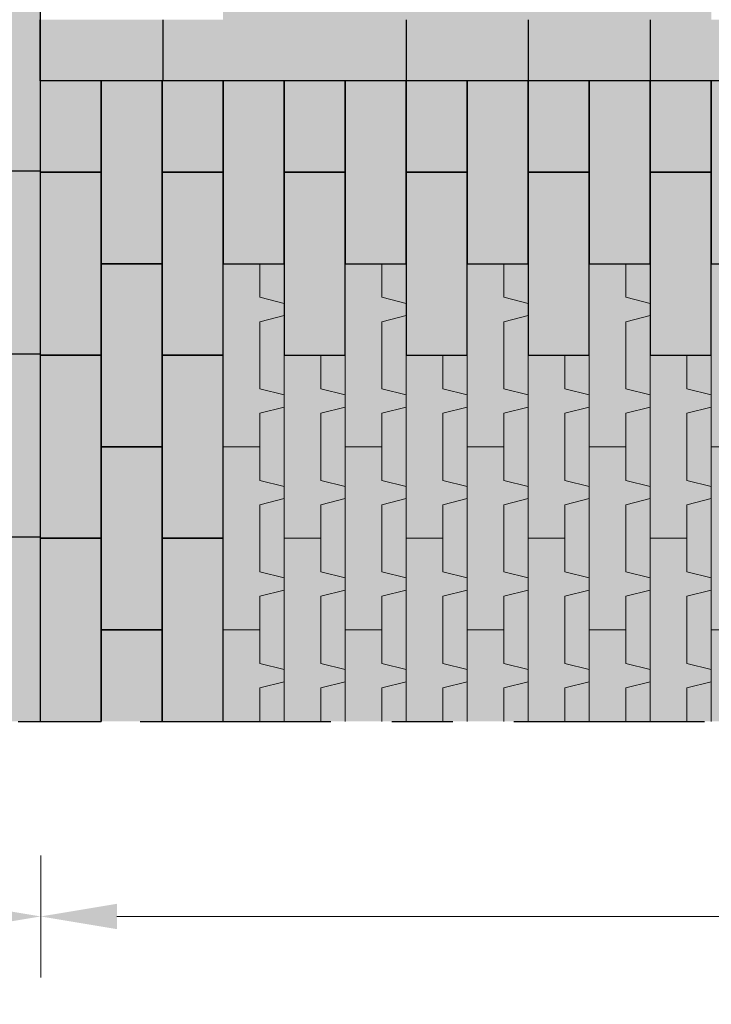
# Model space of a CAD drawing. Header units: metres. Extents: x 104013 to 108981, y 427946 to 428479.
# Tile 77 of 256: x 108733 to 108734.13, y 428260.94 to 428262.56. Entities that reach past the tile are written whole.
import ezdxf

# ---------------------------------------------------------------- set-up
doc = ezdxf.new("R2010")
doc.units = ezdxf.units.M
doc.linetypes.add('CENTER', pattern=[2, 1.25, -0.25, 0.25, -0.25])
doc.linetypes.add('XX-AFBREEK', pattern=[7, 4, -1, 1, -1])
doc.layers.get('DefPoints').update_dxf_attribs({"color": 211, "lineweight": 18})
doc.layers.add('N-WE-GR-GRAS_GAZON-V', color=7, linetype='Continuous', lineweight=18, true_color=0xdbffb8)
for name, color, linetype, lineweight in [('N-WE-VH-KANTVERHARDING-M', 7, 'Continuous', 18), ('N-WE-VH-VERHARDING-GD', 7, 'Continuous', 25), ('N-WE-VH-VERHARDING_GRASBETONSTEEN-AD-50', 72, 'Continuous', 18), ('X-XX-AL-AFBREEKLIJN-GD', 7, 'XX-AFBREEK', 25)]:
    doc.layers.add(name, color=color, linetype=linetype, lineweight=lineweight)
doc.layers.add('N-WE-VH-VERHARDING-AP_VOETPAD', color=7, linetype='Continuous', true_color=0xdbdbdb)
doc.styles.add('NLCS-ISO-M50-T25', font='NLCS-ISO.ttf', dxfattribs={"height": 0.125})
doc.dimstyles.new('NLCS-M50-T25-PIJL_l2_h1', dxfattribs={"dimscale": 0.05, "dimtxt": 2.5, "dimasz": 2.5, "dimexe": 2, "dimexo": 2, "dimgap": 0.7, "dimtad": 1, "dimzin": 0, "dimdsep": 46, "dimtxsty": 'NLCS-ISO-M50-T25', "dimcen": 2.5, "dimdle": 2, "dimclrd": 256, "dimclre": 256, "dimclrt": 256, "dimadec": 1, "dimazin": 0, "dimtfac": 1, "dimtofl": 0, "dimtmove": 1, "dimatfit": 0, "dimfxl": 2, "dimfxlon": 1, "dimtfillclr": 256, "dimtolj": 1, "dimtzin": 0, "dimlwd": 18, "dimlwe": 18, "dimarcsym": 0})

# ---------------------------------------------------------------- blocks, each defined once
blk = doc.blocks.new('*D925')
at = {"layer": 'DefPoints', "color": 0, "transparency": 16777216}
for p in [(108732.7307, 428261.6011), (108737.4301, 428261.6049), (108732.7307, 428260.499)]:
    blk.add_point(p, dxfattribs=at)
at = {"layer": 'N-WE-VH-KANTVERHARDING-M', "lineweight": 18, "transparency": 16777216}
for p, q in [((108732.7307, 428260.599), (108732.7307, 428260.399)), ((108737.4301, 428260.599), (108737.4301, 428260.399)), ((108737.3051, 428260.499), (108732.8557, 428260.499))]:
    blk.add_line(p, q, dxfattribs=at)
at = {"layer": 'N-WE-VH-KANTVERHARDING-M', "transparency": 16777216}
for points in [[(108732.8557, 428260.5198), (108732.8557, 428260.4781), (108732.7307, 428260.499)], [(108737.3051, 428260.5198), (108737.3051, 428260.4781), (108737.4301, 428260.499)]]:
    blk.add_solid(points, dxfattribs=at)
at = {"layer": 'N-WE-VH-KANTVERHARDING-M', "transparency": 16777216, "insert": (108735.0804, 428260.5965), "char_height": 0.125, "attachment_point": 5, "style": 'NLCS-ISO-M50-T25'}
blk.add_mtext('\\A1;4.70', dxfattribs=at)
blk = doc.blocks.new('*D926')
at = {"layer": 'DefPoints', "color": 0, "transparency": 16777216}
for p in [(108738.1794, 428261.6791), (108732.7307, 428261.1192), (108738.1794, 428259.9171)]:
    blk.add_point(p, dxfattribs=at)
at = {"layer": 'N-WE-VH-KANTVERHARDING-M', "lineweight": 18, "transparency": 16777216}
for p, q in [((108732.7307, 428260.0171), (108732.7307, 428259.8171)), ((108738.1794, 428260.0171), (108738.1794, 428259.8171)), ((108732.8557, 428259.9171), (108738.0544, 428259.9171))]:
    blk.add_line(p, q, dxfattribs=at)
at = {"layer": 'N-WE-VH-KANTVERHARDING-M', "transparency": 16777216}
for points in [[(108732.8557, 428259.938), (108732.8557, 428259.8963), (108732.7307, 428259.9171)], [(108738.0544, 428259.938), (108738.0544, 428259.8963), (108738.1794, 428259.9171)]]:
    blk.add_solid(points, dxfattribs=at)
at = {"layer": 'N-WE-VH-KANTVERHARDING-M', "transparency": 16777216, "insert": (108735.455, 428260.0146), "char_height": 0.125, "attachment_point": 5, "style": 'NLCS-ISO-M50-T25'}
blk.add_mtext('\\A1;5.45', dxfattribs=at)
blk = doc.blocks.new('*D927')
at = {"layer": 'DefPoints', "color": 0, "transparency": 16777216}
for p in [(108732.5307, 428261.6211), (108733.0307, 428261.6211), (108733.0307, 428261.0864)]:
    blk.add_point(p, dxfattribs=at)
at = {"layer": 'N-WE-VH-KANTVERHARDING-M', "lineweight": 18, "transparency": 16777216}
for p, q in [((108732.5307, 428261.1864), (108732.5307, 428260.9864)), ((108733.0307, 428261.1864), (108733.0307, 428260.9864)), ((108732.6557, 428261.0864), (108732.9057, 428261.0864))]:
    blk.add_line(p, q, dxfattribs=at)
at = {"layer": 'N-WE-VH-KANTVERHARDING-M', "transparency": 16777216}
for points in [[(108732.6557, 428261.1072), (108732.6557, 428261.0656), (108732.5307, 428261.0864)], [(108732.9057, 428261.1072), (108732.9057, 428261.0656), (108733.0307, 428261.0864)]]:
    blk.add_solid(points, dxfattribs=at)
at = {"layer": 'N-WE-VH-KANTVERHARDING-M', "transparency": 16777216, "insert": (108732.7807, 428261.1839), "char_height": 0.125, "attachment_point": 5, "style": 'NLCS-ISO-M50-T25'}
blk.add_mtext('\\A1;0.50', dxfattribs=at)
blk = doc.blocks.new('*D928')
at = {"layer": 'DefPoints', "color": 0, "transparency": 16777216}
for p in [(108737.4301, 428261.7349), (108733.0307, 428261.6211), (108737.4301, 428261.0864)]:
    blk.add_point(p, dxfattribs=at)
at = {"layer": 'N-WE-VH-KANTVERHARDING-M', "lineweight": 18, "transparency": 16777216}
for p, q in [((108733.0307, 428261.1864), (108733.0307, 428260.9864)), ((108737.4301, 428261.1864), (108737.4301, 428260.9864)), ((108733.1557, 428261.0864), (108737.3051, 428261.0864))]:
    blk.add_line(p, q, dxfattribs=at)
at = {"layer": 'N-WE-VH-KANTVERHARDING-M', "transparency": 16777216}
for points in [[(108733.1557, 428261.1072), (108733.1557, 428261.0656), (108733.0307, 428261.0864)], [(108737.3051, 428261.1072), (108737.3051, 428261.0656), (108737.4301, 428261.0864)]]:
    blk.add_solid(points, dxfattribs=at)
at = {"layer": 'N-WE-VH-KANTVERHARDING-M', "transparency": 16777216, "insert": (108735.2304, 428261.1839), "char_height": 0.125, "attachment_point": 5, "style": 'NLCS-ISO-M50-T25'}
blk.add_mtext('\\A1;4.40', dxfattribs=at)
blk = doc.blocks.new('*D917')
at = {"layer": 'DefPoints', "color": 0, "transparency": 16777216}
for p in [(108726.7313, 428261.5215), (108738.1801, 428261.5215), (108726.7313, 428259.4251)]:
    blk.add_point(p, dxfattribs=at)
at = {"layer": 'N-WE-VH-KANTVERHARDING-M', "lineweight": 18, "transparency": 16777216}
for p, q in [((108726.7313, 428259.5251), (108726.7313, 428259.3251)), ((108738.1801, 428259.5251), (108738.1801, 428259.3251)), ((108738.0551, 428259.4251), (108726.8563, 428259.4251))]:
    blk.add_line(p, q, dxfattribs=at)
at = {"layer": 'N-WE-VH-KANTVERHARDING-M', "transparency": 16777216}
for points in [[(108726.8563, 428259.4459), (108726.8563, 428259.4043), (108726.7313, 428259.4251)], [(108738.0551, 428259.4459), (108738.0551, 428259.4043), (108738.1801, 428259.4251)]]:
    blk.add_solid(points, dxfattribs=at)
at = {"layer": 'N-WE-VH-KANTVERHARDING-M', "transparency": 16777216, "insert": (108732.4557, 428259.5226), "char_height": 0.125, "attachment_point": 5, "style": 'NLCS-ISO-M50-T25'}
blk.add_mtext('\\A1;11.45', dxfattribs=at)

msp = doc.modelspace()

# ---------------------------------------------------------------- hatches: boundary and pattern name
at = {"layer": 'N-WE-GR-GRAS_GAZON-V'}
h = msp.add_hatch(color=256, dxfattribs=at)
h.dxf.hatch_style = 1
h.paths.add_polyline_path([(108733.4297, 428262.1562), (108733.3897, 428262.1562), (108733.3897, 428262.1012), (108733.4297, 428262.0912)])
h.paths.add_polyline_path([(108733.4297, 428262.0062), (108733.4297, 428262.0712), (108733.3897, 428262.0612), (108733.3897, 428261.9512), (108733.4297, 428261.9412)])
h.paths.add_polyline_path([(108733.4297, 428261.9212), (108733.3897, 428261.9112), (108733.3897, 428261.8562), (108733.3897, 428261.8012), (108733.4297, 428261.7912)])
h.paths.add_polyline_path([(108733.4297, 428261.7062), (108733.4297, 428261.7712), (108733.3897, 428261.7612), (108733.3897, 428261.6512), (108733.4297, 428261.6412)])
h.paths.add_polyline_path([(108733.4297, 428261.6212), (108733.3897, 428261.6112), (108733.3897, 428261.5562), (108733.3897, 428261.5012), (108733.4297, 428261.4912)])
h.paths.add_polyline_path([(108733.4297, 428261.4712), (108733.3897, 428261.4612), (108733.3897, 428261.4062), (108733.4297, 428261.4062)])
h.paths.add_polyline_path([(108733.5297, 428261.4712), (108733.4897, 428261.4612), (108733.4897, 428261.4062), (108733.5297, 428261.4062)])
h.paths.add_polyline_path([(108733.5297, 428261.5562), (108733.5297, 428261.6212), (108733.4897, 428261.6112), (108733.4897, 428261.5012), (108733.5297, 428261.4912)])
h.paths.add_polyline_path([(108733.5297, 428261.7712), (108733.4897, 428261.7612), (108733.4897, 428261.7062), (108733.4897, 428261.6512), (108733.5297, 428261.6412)])
h.paths.add_polyline_path([(108733.5297, 428261.8562), (108733.5297, 428261.9212), (108733.4897, 428261.9112), (108733.4897, 428261.8012), (108733.5297, 428261.7912)])
h.paths.add_polyline_path([(108733.5297, 428262.0062), (108733.4897, 428262.0062), (108733.4897, 428261.9512), (108733.5297, 428261.9412)])
h = msp.add_hatch(color=256, dxfattribs=at)
h.dxf.hatch_style = 1
h.paths.add_polyline_path([(108733.6297, 428262.1562), (108733.5897, 428262.1562), (108733.5897, 428262.1012), (108733.6297, 428262.0912)])
h.paths.add_polyline_path([(108733.6297, 428262.0062), (108733.6297, 428262.0712), (108733.5897, 428262.0612), (108733.5897, 428261.9512), (108733.6297, 428261.9412)])
h.paths.add_polyline_path([(108733.6297, 428261.9212), (108733.5897, 428261.9112), (108733.5897, 428261.8562), (108733.5897, 428261.8012), (108733.6297, 428261.7912)])
h.paths.add_polyline_path([(108733.6297, 428261.7062), (108733.6297, 428261.7712), (108733.5897, 428261.7612), (108733.5897, 428261.6512), (108733.6297, 428261.6412)])
h.paths.add_polyline_path([(108733.6297, 428261.6212), (108733.5897, 428261.6112), (108733.5897, 428261.5562), (108733.5897, 428261.5012), (108733.6297, 428261.4912)])
h.paths.add_polyline_path([(108733.6297, 428261.4712), (108733.5897, 428261.4612), (108733.5897, 428261.4062), (108733.6297, 428261.4062)])
h.paths.add_polyline_path([(108733.7297, 428261.4712), (108733.6897, 428261.4612), (108733.6897, 428261.4062), (108733.7297, 428261.4062)])
h.paths.add_polyline_path([(108733.7297, 428261.5562), (108733.7297, 428261.6212), (108733.6897, 428261.6112), (108733.6897, 428261.5012), (108733.7297, 428261.4912)])
h.paths.add_polyline_path([(108733.7297, 428261.7712), (108733.6897, 428261.7612), (108733.6897, 428261.7062), (108733.6897, 428261.6512), (108733.7297, 428261.6412)])
h.paths.add_polyline_path([(108733.7297, 428261.8562), (108733.7297, 428261.9212), (108733.6897, 428261.9112), (108733.6897, 428261.8012), (108733.7297, 428261.7912)])
h.paths.add_polyline_path([(108733.7297, 428262.0062), (108733.6897, 428262.0062), (108733.6897, 428261.9512), (108733.7297, 428261.9412)])
h = msp.add_hatch(color=256, dxfattribs=at)
h.dxf.hatch_style = 1
h.paths.add_polyline_path([(108733.8297, 428262.1562), (108733.7897, 428262.1562), (108733.7897, 428262.1012), (108733.8297, 428262.0912)])
h.paths.add_polyline_path([(108733.8297, 428262.0062), (108733.8297, 428262.0712), (108733.7897, 428262.0612), (108733.7897, 428261.9512), (108733.8297, 428261.9412)])
h.paths.add_polyline_path([(108733.8297, 428261.9212), (108733.7897, 428261.9112), (108733.7897, 428261.8562), (108733.7897, 428261.8012), (108733.8297, 428261.7912)])
h.paths.add_polyline_path([(108733.8297, 428261.7062), (108733.8297, 428261.7712), (108733.7897, 428261.7612), (108733.7897, 428261.6512), (108733.8297, 428261.6412)])
h.paths.add_polyline_path([(108733.8297, 428261.6212), (108733.7897, 428261.6112), (108733.7897, 428261.5562), (108733.7897, 428261.5012), (108733.8297, 428261.4912)])
h.paths.add_polyline_path([(108733.8297, 428261.4712), (108733.7897, 428261.4612), (108733.7897, 428261.4062), (108733.8297, 428261.4062)])
h.paths.add_polyline_path([(108733.9297, 428261.4712), (108733.8897, 428261.4612), (108733.8897, 428261.4062), (108733.9297, 428261.4062)])
h.paths.add_polyline_path([(108733.9297, 428261.5562), (108733.9297, 428261.6212), (108733.8897, 428261.6112), (108733.8897, 428261.5012), (108733.9297, 428261.4912)])
h.paths.add_polyline_path([(108733.9297, 428261.7712), (108733.8897, 428261.7612), (108733.8897, 428261.7062), (108733.8897, 428261.6512), (108733.9297, 428261.6412)])
h.paths.add_polyline_path([(108733.9297, 428261.8562), (108733.9297, 428261.9212), (108733.8897, 428261.9112), (108733.8897, 428261.8012), (108733.9297, 428261.7912)])
h.paths.add_polyline_path([(108733.9297, 428262.0062), (108733.8897, 428262.0062), (108733.8897, 428261.9512), (108733.9297, 428261.9412)])
h = msp.add_hatch(color=256, dxfattribs=at)
h.dxf.hatch_style = 1
h.paths.add_polyline_path([(108734.0297, 428262.1562), (108733.9897, 428262.1562), (108733.9897, 428262.1012), (108734.0297, 428262.0912)])
h.paths.add_polyline_path([(108734.0297, 428262.0062), (108734.0297, 428262.0712), (108733.9897, 428262.0612), (108733.9897, 428261.9512), (108734.0297, 428261.9412)])
h.paths.add_polyline_path([(108734.0297, 428261.9212), (108733.9897, 428261.9112), (108733.9897, 428261.8562), (108733.9897, 428261.8012), (108734.0297, 428261.7912)])
h.paths.add_polyline_path([(108734.0297, 428261.7062), (108734.0297, 428261.7712), (108733.9897, 428261.7612), (108733.9897, 428261.6512), (108734.0297, 428261.6412)])
h.paths.add_polyline_path([(108734.0297, 428261.6212), (108733.9897, 428261.6112), (108733.9897, 428261.5562), (108733.9897, 428261.5012), (108734.0297, 428261.4912)])
h.paths.add_polyline_path([(108734.0297, 428261.4712), (108733.9897, 428261.4612), (108733.9897, 428261.4062), (108734.0297, 428261.4062)])
h.paths.add_polyline_path([(108734.1297, 428261.4712), (108734.0897, 428261.4612), (108734.0897, 428261.4062), (108734.1297, 428261.4062)])
h.paths.add_polyline_path([(108734.1297, 428261.5562), (108734.1297, 428261.6212), (108734.0897, 428261.6112), (108734.0897, 428261.5012), (108734.1297, 428261.4912)])
h.paths.add_polyline_path([(108734.1297, 428261.7712), (108734.0897, 428261.7612), (108734.0897, 428261.7062), (108734.0897, 428261.6512), (108734.1297, 428261.6412)])
h.paths.add_polyline_path([(108734.1297, 428261.8562), (108734.1297, 428261.9212), (108734.0897, 428261.9112), (108734.0897, 428261.8012), (108734.1297, 428261.7912)])
h.paths.add_polyline_path([(108734.1297, 428262.0062), (108734.0897, 428262.0062), (108734.0897, 428261.9512), (108734.1297, 428261.9412)])
at = {"layer": 'N-WE-VH-VERHARDING-AP_VOETPAD'}
msp.add_hatch(color=256, dxfattribs=at).paths.add_polyline_path([(108732.7297, 428263.4062), (108733.0297, 428263.4062), (108733.0297, 428261.4062), (108732.7297, 428261.4062)])
h = msp.add_hatch(color=256, dxfattribs=at)
h.paths.add_polyline_path([(108733.4297, 428262.8562), (108733.3297, 428262.8562), (108733.3297, 428262.5562), (108733.4297, 428262.5562)])
h.paths.add_polyline_path([(108733.5297, 428263.0062), (108733.4297, 428263.0062), (108733.4297, 428262.7062), (108733.5297, 428262.7062)])
h.paths.add_polyline_path([(108733.5297, 428262.7062), (108733.4297, 428262.7062), (108733.4297, 428262.5562), (108733.5297, 428262.5562)])
h = msp.add_hatch(color=256, dxfattribs=at)
h.paths.add_polyline_path([(108733.6297, 428262.8562), (108733.5297, 428262.8562), (108733.5297, 428262.5562), (108733.6297, 428262.5562)])
h.paths.add_polyline_path([(108733.7297, 428263.0062), (108733.6297, 428263.0062), (108733.6297, 428262.7062), (108733.7297, 428262.7062)])
h.paths.add_polyline_path([(108733.7297, 428262.7062), (108733.6297, 428262.7062), (108733.6297, 428262.5562), (108733.7297, 428262.5562)])
h = msp.add_hatch(color=256, dxfattribs=at)
h.paths.add_polyline_path([(108733.8297, 428262.8562), (108733.7297, 428262.8562), (108733.7297, 428262.5562), (108733.8297, 428262.5562)])
h.paths.add_polyline_path([(108733.9297, 428263.0062), (108733.8297, 428263.0062), (108733.8297, 428262.7062), (108733.9297, 428262.7062)])
h.paths.add_polyline_path([(108733.9297, 428262.7062), (108733.8297, 428262.7062), (108733.8297, 428262.5562), (108733.9297, 428262.5562)])
h = msp.add_hatch(color=256, dxfattribs=at)
h.paths.add_polyline_path([(108734.0297, 428262.8562), (108733.9297, 428262.8562), (108733.9297, 428262.5562), (108734.0297, 428262.5562)])
h.paths.add_polyline_path([(108734.1297, 428263.0062), (108734.0297, 428263.0062), (108734.0297, 428262.7062), (108734.1297, 428262.7062)])
h.paths.add_polyline_path([(108734.1297, 428262.7062), (108734.0297, 428262.7062), (108734.0297, 428262.5562), (108734.1297, 428262.5562)])
at = {"layer": 'N-WE-VH-VERHARDING-AP_VOETPAD', "true_color": 0xffffff}
h = msp.add_hatch(color=7, dxfattribs=at)
h.dxf.hatch_style = 1
h.paths.add_polyline_path([(108733.2297, 428262.5562), (108733.0297, 428262.5562), (108733.0297, 428262.4562), (108733.2297, 428262.4562)])
at = {"layer": 'N-WE-VH-VERHARDING-AP_VOETPAD'}
h = msp.add_hatch(color=256, dxfattribs=at)
h.dxf.hatch_style = 1
h.paths.add_polyline_path([(108733.4297, 428262.5562), (108733.3297, 428262.5562), (108733.2297, 428262.5562), (108733.2297, 428262.4562), (108733.3297, 428262.4562), (108733.4297, 428262.4562)])
h.paths.add_polyline_path([(108733.8297, 428262.5562), (108733.6297, 428262.5562), (108733.6297, 428262.4562), (108733.8297, 428262.4562)])
at = {"layer": 'N-WE-VH-VERHARDING-AP_VOETPAD', "true_color": 0xffffff}
h = msp.add_hatch(color=7, dxfattribs=at)
h.dxf.hatch_style = 1
h.paths.add_polyline_path([(108733.6297, 428262.5562), (108733.4297, 428262.5562), (108733.4297, 428262.4562), (108733.6297, 428262.4562)])
h = msp.add_hatch(color=7, dxfattribs=at)
h.dxf.hatch_style = 1
h.paths.add_polyline_path([(108734.0297, 428262.5562), (108733.8297, 428262.5562), (108733.8297, 428262.4562), (108734.0297, 428262.4562)])
at = {"layer": 'N-WE-VH-VERHARDING-AP_VOETPAD'}
h = msp.add_hatch(color=256, dxfattribs=at)
h.dxf.hatch_style = 1
h.paths.add_polyline_path([(108734.2297, 428262.5562), (108734.0297, 428262.5562), (108734.0297, 428262.4562), (108734.2297, 428262.4562)])
h = msp.add_hatch(color=256, dxfattribs=at)
h.dxf.hatch_style = 1
h.paths.add_polyline_path([(108733.1297, 428262.4562), (108733.0297, 428262.4562), (108733.0297, 428262.3062), (108733.1297, 428262.3062)])
h.paths.add_polyline_path([(108733.2297, 428262.3062), (108733.2297, 428262.4562), (108733.1297, 428262.4562), (108733.1297, 428262.3062), (108733.1297, 428262.1562), (108733.2297, 428262.1562)])
h.paths.add_polyline_path([(108733.3297, 428262.4562), (108733.2297, 428262.4562), (108733.2297, 428262.3062), (108733.3297, 428262.3062)])
h.paths.add_polyline_path([(108733.3297, 428262.3062), (108733.2297, 428262.3062), (108733.2297, 428262.0062), (108733.3297, 428262.0062)])
h.paths.add_polyline_path([(108733.2297, 428262.1562), (108733.1297, 428262.1562), (108733.1297, 428261.8562), (108733.2297, 428261.8562), (108733.2297, 428262.0062)])
h.paths.add_polyline_path([(108733.1297, 428262.1562), (108733.1297, 428262.3062), (108733.0297, 428262.3062), (108733.0297, 428262.0062), (108733.1297, 428262.0062)])
h.paths.add_polyline_path([(108733.1297, 428262.0062), (108733.0297, 428262.0062), (108733.0297, 428261.7062), (108733.1297, 428261.7062), (108733.1297, 428261.8562)])
h.paths.add_polyline_path([(108733.2297, 428261.7062), (108733.2297, 428261.8562), (108733.1297, 428261.8562), (108733.1297, 428261.5562), (108733.2297, 428261.5562)])
h.paths.add_polyline_path([(108733.3297, 428262.0062), (108733.2297, 428262.0062), (108733.2297, 428261.7062), (108733.3297, 428261.7062)])
h.paths.add_polyline_path([(108733.3297, 428261.7062), (108733.2297, 428261.7062), (108733.2297, 428261.4062), (108733.3297, 428261.4062)])
h.paths.add_polyline_path([(108733.2297, 428261.5562), (108733.1297, 428261.5562), (108733.1297, 428261.4062), (108733.2297, 428261.4062)])
h.paths.add_polyline_path([(108733.1297, 428261.5562), (108733.1297, 428261.7062), (108733.0297, 428261.7062), (108733.0297, 428261.4062), (108733.1297, 428261.4062)])
h = msp.add_hatch(color=256, dxfattribs=at)
h.paths.add_polyline_path([(108733.4297, 428262.4562), (108733.3297, 428262.4562), (108733.3297, 428262.1562), (108733.4297, 428262.1562)])
h.paths.add_polyline_path([(108733.5297, 428262.4562), (108733.4297, 428262.4562), (108733.4297, 428262.3062), (108733.5297, 428262.3062)])
h.paths.add_polyline_path([(108733.5297, 428262.3062), (108733.4297, 428262.3062), (108733.4297, 428262.1562), (108733.4297, 428262.0062), (108733.5297, 428262.0062)])
h.paths.add_polyline_path([(108733.3897, 428262.0612), (108733.4297, 428262.0712), (108733.4297, 428262.0912), (108733.3897, 428262.1012), (108733.3897, 428262.1562), (108733.3297, 428262.1562), (108733.3297, 428261.8562), (108733.3897, 428261.8562), (108733.3897, 428261.9112), (108733.4297, 428261.9212), (108733.4297, 428261.9412), (108733.3897, 428261.9512)])
h.paths.add_polyline_path([(108733.4897, 428261.9112), (108733.5297, 428261.9212), (108733.5297, 428261.9412), (108733.4897, 428261.9512), (108733.4897, 428262.0062), (108733.4297, 428262.0062), (108733.4297, 428261.7062), (108733.4897, 428261.7062), (108733.4897, 428261.7612), (108733.5297, 428261.7712), (108733.5297, 428261.7912), (108733.4897, 428261.8012)])
h.paths.add_polyline_path([(108733.3897, 428261.7612), (108733.4297, 428261.7712), (108733.4297, 428261.7912), (108733.3897, 428261.8012), (108733.3897, 428261.8562), (108733.3297, 428261.8562), (108733.3297, 428261.5562), (108733.3897, 428261.5562), (108733.3897, 428261.6112), (108733.4297, 428261.6212), (108733.4297, 428261.6412), (108733.3897, 428261.6512)])
h.paths.add_polyline_path([(108733.4897, 428261.6112), (108733.5297, 428261.6212), (108733.5297, 428261.6412), (108733.4897, 428261.6512), (108733.4897, 428261.7062), (108733.4297, 428261.7062), (108733.4297, 428261.4062), (108733.4897, 428261.4062), (108733.4897, 428261.4612), (108733.5297, 428261.4712), (108733.5297, 428261.4912), (108733.4897, 428261.5012)])
h.paths.add_polyline_path([(108733.3897, 428261.4612), (108733.4297, 428261.4712), (108733.4297, 428261.4912), (108733.3897, 428261.5012), (108733.3897, 428261.5562), (108733.3297, 428261.5562), (108733.3297, 428261.4062), (108733.3897, 428261.4062)])
h = msp.add_hatch(color=256, dxfattribs=at)
h.paths.add_polyline_path([(108733.6297, 428262.4562), (108733.5297, 428262.4562), (108733.5297, 428262.1562), (108733.6297, 428262.1562)])
h.paths.add_polyline_path([(108733.7297, 428262.4562), (108733.6297, 428262.4562), (108733.6297, 428262.3062), (108733.7297, 428262.3062)])
h.paths.add_polyline_path([(108733.7297, 428262.3062), (108733.6297, 428262.3062), (108733.6297, 428262.1562), (108733.6297, 428262.0062), (108733.7297, 428262.0062)])
h.paths.add_polyline_path([(108733.5897, 428262.0612), (108733.6297, 428262.0712), (108733.6297, 428262.0912), (108733.5897, 428262.1012), (108733.5897, 428262.1562), (108733.5297, 428262.1562), (108733.5297, 428261.8562), (108733.5897, 428261.8562), (108733.5897, 428261.9112), (108733.6297, 428261.9212), (108733.6297, 428261.9412), (108733.5897, 428261.9512)])
h.paths.add_polyline_path([(108733.6897, 428261.9112), (108733.7297, 428261.9212), (108733.7297, 428261.9412), (108733.6897, 428261.9512), (108733.6897, 428262.0062), (108733.6297, 428262.0062), (108733.6297, 428261.7062), (108733.6897, 428261.7062), (108733.6897, 428261.7612), (108733.7297, 428261.7712), (108733.7297, 428261.7912), (108733.6897, 428261.8012)])
h.paths.add_polyline_path([(108733.5897, 428261.7612), (108733.6297, 428261.7712), (108733.6297, 428261.7912), (108733.5897, 428261.8012), (108733.5897, 428261.8562), (108733.5297, 428261.8562), (108733.5297, 428261.5562), (108733.5897, 428261.5562), (108733.5897, 428261.6112), (108733.6297, 428261.6212), (108733.6297, 428261.6412), (108733.5897, 428261.6512)])
h.paths.add_polyline_path([(108733.6897, 428261.6112), (108733.7297, 428261.6212), (108733.7297, 428261.6412), (108733.6897, 428261.6512), (108733.6897, 428261.7062), (108733.6297, 428261.7062), (108733.6297, 428261.4062), (108733.6897, 428261.4062), (108733.6897, 428261.4612), (108733.7297, 428261.4712), (108733.7297, 428261.4912), (108733.6897, 428261.5012)])
h.paths.add_polyline_path([(108733.5897, 428261.4612), (108733.6297, 428261.4712), (108733.6297, 428261.4912), (108733.5897, 428261.5012), (108733.5897, 428261.5562), (108733.5297, 428261.5562), (108733.5297, 428261.4062), (108733.5897, 428261.4062)])
h = msp.add_hatch(color=256, dxfattribs=at)
h.paths.add_polyline_path([(108733.8297, 428262.4562), (108733.7297, 428262.4562), (108733.7297, 428262.1562), (108733.8297, 428262.1562)])
h.paths.add_polyline_path([(108733.9297, 428262.4562), (108733.8297, 428262.4562), (108733.8297, 428262.3062), (108733.9297, 428262.3062)])
h.paths.add_polyline_path([(108733.9297, 428262.3062), (108733.8297, 428262.3062), (108733.8297, 428262.1562), (108733.8297, 428262.0062), (108733.9297, 428262.0062)])
h.paths.add_polyline_path([(108733.7897, 428262.0612), (108733.8297, 428262.0712), (108733.8297, 428262.0912), (108733.7897, 428262.1012), (108733.7897, 428262.1562), (108733.7297, 428262.1562), (108733.7297, 428261.8562), (108733.7897, 428261.8562), (108733.7897, 428261.9112), (108733.8297, 428261.9212), (108733.8297, 428261.9412), (108733.7897, 428261.9512)])
h.paths.add_polyline_path([(108733.8897, 428261.9112), (108733.9297, 428261.9212), (108733.9297, 428261.9412), (108733.8897, 428261.9512), (108733.8897, 428262.0062), (108733.8297, 428262.0062), (108733.8297, 428261.7062), (108733.8897, 428261.7062), (108733.8897, 428261.7612), (108733.9297, 428261.7712), (108733.9297, 428261.7912), (108733.8897, 428261.8012)])
h.paths.add_polyline_path([(108733.7897, 428261.7612), (108733.8297, 428261.7712), (108733.8297, 428261.7912), (108733.7897, 428261.8012), (108733.7897, 428261.8562), (108733.7297, 428261.8562), (108733.7297, 428261.5562), (108733.7897, 428261.5562), (108733.7897, 428261.6112), (108733.8297, 428261.6212), (108733.8297, 428261.6412), (108733.7897, 428261.6512)])
h.paths.add_polyline_path([(108733.8897, 428261.6112), (108733.9297, 428261.6212), (108733.9297, 428261.6412), (108733.8897, 428261.6512), (108733.8897, 428261.7062), (108733.8297, 428261.7062), (108733.8297, 428261.4062), (108733.8897, 428261.4062), (108733.8897, 428261.4612), (108733.9297, 428261.4712), (108733.9297, 428261.4912), (108733.8897, 428261.5012)])
h.paths.add_polyline_path([(108733.7897, 428261.4612), (108733.8297, 428261.4712), (108733.8297, 428261.4912), (108733.7897, 428261.5012), (108733.7897, 428261.5562), (108733.7297, 428261.5562), (108733.7297, 428261.4062), (108733.7897, 428261.4062)])
h = msp.add_hatch(color=256, dxfattribs=at)
h.paths.add_polyline_path([(108734.0297, 428262.4562), (108733.9297, 428262.4562), (108733.9297, 428262.1562), (108734.0297, 428262.1562)])
h.paths.add_polyline_path([(108734.1297, 428262.4562), (108734.0297, 428262.4562), (108734.0297, 428262.3062), (108734.1297, 428262.3062)])
h.paths.add_polyline_path([(108734.1297, 428262.3062), (108734.0297, 428262.3062), (108734.0297, 428262.1562), (108734.0297, 428262.0062), (108734.1297, 428262.0062)])
h.paths.add_polyline_path([(108733.9897, 428262.0612), (108734.0297, 428262.0712), (108734.0297, 428262.0912), (108733.9897, 428262.1012), (108733.9897, 428262.1562), (108733.9297, 428262.1562), (108733.9297, 428261.8562), (108733.9897, 428261.8562), (108733.9897, 428261.9112), (108734.0297, 428261.9212), (108734.0297, 428261.9412), (108733.9897, 428261.9512)])
h.paths.add_polyline_path([(108734.0897, 428261.9112), (108734.1297, 428261.9212), (108734.1297, 428261.9412), (108734.0897, 428261.9512), (108734.0897, 428262.0062), (108734.0297, 428262.0062), (108734.0297, 428261.7062), (108734.0897, 428261.7062), (108734.0897, 428261.7612), (108734.1297, 428261.7712), (108734.1297, 428261.7912), (108734.0897, 428261.8012)])
h.paths.add_polyline_path([(108733.9897, 428261.7612), (108734.0297, 428261.7712), (108734.0297, 428261.7912), (108733.9897, 428261.8012), (108733.9897, 428261.8562), (108733.9297, 428261.8562), (108733.9297, 428261.5562), (108733.9897, 428261.5562), (108733.9897, 428261.6112), (108734.0297, 428261.6212), (108734.0297, 428261.6412), (108733.9897, 428261.6512)])
h.paths.add_polyline_path([(108734.0897, 428261.6112), (108734.1297, 428261.6212), (108734.1297, 428261.6412), (108734.0897, 428261.6512), (108734.0897, 428261.7062), (108734.0297, 428261.7062), (108734.0297, 428261.4062), (108734.0897, 428261.4062), (108734.0897, 428261.4612), (108734.1297, 428261.4712), (108734.1297, 428261.4912), (108734.0897, 428261.5012)])
h.paths.add_polyline_path([(108733.9897, 428261.4612), (108734.0297, 428261.4712), (108734.0297, 428261.4912), (108733.9897, 428261.5012), (108733.9897, 428261.5562), (108733.9297, 428261.5562), (108733.9297, 428261.4062), (108733.9897, 428261.4062)])
h = msp.add_hatch(color=256, dxfattribs=at)
h.paths.add_polyline_path([(108734.2297, 428262.4562), (108734.1297, 428262.4562), (108734.1297, 428262.1562), (108734.2297, 428262.1562)])
h.paths.add_polyline_path([(108734.3297, 428262.4562), (108734.2297, 428262.4562), (108734.2297, 428262.3062), (108734.3297, 428262.3062)])
h.paths.add_polyline_path([(108734.3297, 428262.3062), (108734.2297, 428262.3062), (108734.2297, 428262.1562), (108734.2297, 428262.0062), (108734.3297, 428262.0062)])
h.paths.add_polyline_path([(108734.1897, 428262.0612), (108734.2297, 428262.0712), (108734.2297, 428262.0912), (108734.1897, 428262.1012), (108734.1897, 428262.1562), (108734.1297, 428262.1562), (108734.1297, 428261.8562), (108734.1897, 428261.8562), (108734.1897, 428261.9112), (108734.2297, 428261.9212), (108734.2297, 428261.9412), (108734.1897, 428261.9512)])
h.paths.add_polyline_path([(108734.2897, 428261.9112), (108734.3297, 428261.9212), (108734.3297, 428261.9412), (108734.2897, 428261.9512), (108734.2897, 428262.0062), (108734.2297, 428262.0062), (108734.2297, 428261.7062), (108734.2897, 428261.7062), (108734.2897, 428261.7612), (108734.3297, 428261.7712), (108734.3297, 428261.7912), (108734.2897, 428261.8012)])
h.paths.add_polyline_path([(108734.1897, 428261.7612), (108734.2297, 428261.7712), (108734.2297, 428261.7912), (108734.1897, 428261.8012), (108734.1897, 428261.8562), (108734.1297, 428261.8562), (108734.1297, 428261.5562), (108734.1897, 428261.5562), (108734.1897, 428261.6112), (108734.2297, 428261.6212), (108734.2297, 428261.6412), (108734.1897, 428261.6512)])
h.paths.add_polyline_path([(108734.2897, 428261.6112), (108734.3297, 428261.6212), (108734.3297, 428261.6412), (108734.2897, 428261.6512), (108734.2897, 428261.7062), (108734.2297, 428261.7062), (108734.2297, 428261.4062), (108734.2897, 428261.4062), (108734.2897, 428261.4612), (108734.3297, 428261.4712), (108734.3297, 428261.4912), (108734.2897, 428261.5012)])
h.paths.add_polyline_path([(108734.1897, 428261.4612), (108734.2297, 428261.4712), (108734.2297, 428261.4912), (108734.1897, 428261.5012), (108734.1897, 428261.5562), (108734.1297, 428261.5562), (108734.1297, 428261.4062), (108734.1897, 428261.4062)])
h = msp.add_hatch(dxfattribs=at)
h.set_pattern_fill('ANGLE', color=256)
h.set_pattern_definition([(0, (-5.451, -15.435), (0, 6.985), [5.08, -1.905]), (90, (-5.451, -15.435), (-6.985, 4e-16), [5.08, -1.905])])
h.paths.add_polyline_path([(108733.0297, 428261.4062), (108733.1297, 428261.4062), (108733.1297, 428261.7062), (108733.0297, 428261.7062)])

# ---------------------------------------------------------------- linework, layer by layer
at = {"layer": 'N-WE-VH-VERHARDING-AP_VOETPAD', "flags": 128}
msp.add_lwpolyline([(108733.0297, 428263.4062), (108733.0297, 428261.4062)], dxfattribs=at)
msp.add_lwpolyline([(108733.0297, 428263.4062), (108733.0297, 428261.4062)], dxfattribs=at)
at = {"layer": 'N-WE-VH-VERHARDING-GD', "flags": 128}
msp.add_lwpolyline([(108733.0297, 428263.4062), (108733.0297, 428261.4062)], dxfattribs=at)
at = {"layer": 'N-WE-VH-VERHARDING-GD'}
for points in [[(108733.0297, 428263.4062), (108733.0297, 428261.4062)], [(108733.0297, 428262.4562), (108733.0297, 428262.5562)], [(108733.2311, 428262.5562), (108733.2311, 428262.4562)], [(108733.6297, 428262.5562), (108733.6297, 428262.4562)], [(108733.8297, 428262.5562), (108733.8297, 428262.4562)], [(108734.0297, 428262.5562), (108734.0297, 428262.4562)], [(108732.9297, 428262.3086), (108733.0297, 428262.3086)], [(108732.9297, 428262.0086), (108733.0297, 428262.0086)], [(108732.9297, 428261.7086), (108733.0297, 428261.7086)], [(108733.2297, 428261.4062), (108733.2297, 428261.5562), (108733.1297, 428261.5562), (108733.1297, 428261.4062)]]:
    msp.add_lwpolyline(points, dxfattribs=at)
for points in [[(108733.0297, 428262.3062), (108733.1297, 428262.3062), (108733.1297, 428262.4562), (108733.0297, 428262.4562)], [(108733.1297, 428262.1562), (108733.2297, 428262.1562), (108733.2297, 428262.4562), (108733.1297, 428262.4562)], [(108733.2297, 428262.3062), (108733.3297, 428262.3062), (108733.3297, 428262.4562), (108733.2297, 428262.4562)], [(108733.3297, 428262.1562), (108733.4297, 428262.1562), (108733.4297, 428262.4562), (108733.3297, 428262.4562)], [(108733.4297, 428262.3062), (108733.5297, 428262.3062), (108733.5297, 428262.4562), (108733.4297, 428262.4562)], [(108733.5297, 428262.1562), (108733.6297, 428262.1562), (108733.6297, 428262.4562), (108733.5297, 428262.4562)], [(108733.6297, 428262.3062), (108733.7297, 428262.3062), (108733.7297, 428262.4562), (108733.6297, 428262.4562)], [(108733.7297, 428262.1562), (108733.8297, 428262.1562), (108733.8297, 428262.4562), (108733.7297, 428262.4562)], [(108733.8297, 428262.3062), (108733.9297, 428262.3062), (108733.9297, 428262.4562), (108733.8297, 428262.4562)], [(108733.9297, 428262.1562), (108734.0297, 428262.1562), (108734.0297, 428262.4562), (108733.9297, 428262.4562)], [(108734.0297, 428262.3062), (108734.1297, 428262.3062), (108734.1297, 428262.4562), (108734.0297, 428262.4562)], [(108734.1297, 428262.1562), (108734.2297, 428262.1562), (108734.2297, 428262.4562), (108734.1297, 428262.4562)], [(108733.0297, 428262.0062), (108733.1297, 428262.0062), (108733.1297, 428262.3062), (108733.0297, 428262.3062)], [(108733.2297, 428262.0062), (108733.3297, 428262.0062), (108733.3297, 428262.3062), (108733.2297, 428262.3062)], [(108733.4297, 428262.0062), (108733.5297, 428262.0062), (108733.5297, 428262.3062), (108733.4297, 428262.3062)], [(108733.6297, 428262.0062), (108733.7297, 428262.0062), (108733.7297, 428262.3062), (108733.6297, 428262.3062)], [(108733.8297, 428262.0062), (108733.9297, 428262.0062), (108733.9297, 428262.3062), (108733.8297, 428262.3062)], [(108734.0297, 428262.0062), (108734.1297, 428262.0062), (108734.1297, 428262.3062), (108734.0297, 428262.3062)], [(108733.1297, 428261.8562), (108733.2297, 428261.8562), (108733.2297, 428262.1562), (108733.1297, 428262.1562)], [(108733.0297, 428261.7062), (108733.1297, 428261.7062), (108733.1297, 428262.0062), (108733.0297, 428262.0062)], [(108733.2297, 428261.7062), (108733.3297, 428261.7062), (108733.3297, 428262.0062), (108733.2297, 428262.0062)], [(108733.1297, 428261.5562), (108733.2297, 428261.5562), (108733.2297, 428261.8562), (108733.1297, 428261.8562)], [(108733.0297, 428261.4062), (108733.1297, 428261.4062), (108733.1297, 428261.7062), (108733.0297, 428261.7062)], [(108733.2297, 428261.4062), (108733.3297, 428261.4062), (108733.3297, 428261.7062), (108733.2297, 428261.7062)]]:
    msp.add_lwpolyline(points, close=True, dxfattribs=at)
at = {"layer": 'N-WE-VH-VERHARDING_GRASBETONSTEEN-AD-50'}
for points in [[(108733.3897, 428262.0612), (108733.4297, 428262.0712), (108733.4297, 428262.0912), (108733.4297, 428262.0912), (108733.3897, 428262.1012), (108733.3897, 428262.1562), (108733.3297, 428262.1562), (108733.3297, 428261.8562), (108733.3897, 428261.8562), (108733.3897, 428261.9112), (108733.4297, 428261.9212), (108733.4297, 428261.9212), (108733.4297, 428261.9412), (108733.3897, 428261.9512)], [(108733.5897, 428262.0612), (108733.6297, 428262.0712), (108733.6297, 428262.0912), (108733.6297, 428262.0912), (108733.5897, 428262.1012), (108733.5897, 428262.1562), (108733.5297, 428262.1562), (108733.5297, 428261.8562), (108733.5897, 428261.8562), (108733.5897, 428261.9112), (108733.6297, 428261.9212), (108733.6297, 428261.9212), (108733.6297, 428261.9412), (108733.5897, 428261.9512)], [(108733.7897, 428262.0612), (108733.8297, 428262.0712), (108733.8297, 428262.0912), (108733.8297, 428262.0912), (108733.7897, 428262.1012), (108733.7897, 428262.1562), (108733.7297, 428262.1562), (108733.7297, 428261.8562), (108733.7897, 428261.8562), (108733.7897, 428261.9112), (108733.8297, 428261.9212), (108733.8297, 428261.9212), (108733.8297, 428261.9412), (108733.7897, 428261.9512)], [(108733.9897, 428262.0612), (108734.0297, 428262.0712), (108734.0297, 428262.0912), (108734.0297, 428262.0912), (108733.9897, 428262.1012), (108733.9897, 428262.1562), (108733.9297, 428262.1562), (108733.9297, 428261.8562), (108733.9897, 428261.8562), (108733.9897, 428261.9112), (108734.0297, 428261.9212), (108734.0297, 428261.9212), (108734.0297, 428261.9412), (108733.9897, 428261.9512)], [(108734.1897, 428262.0612), (108734.2297, 428262.0712), (108734.2297, 428262.0912), (108734.2297, 428262.0912), (108734.1897, 428262.1012), (108734.1897, 428262.1562), (108734.1297, 428262.1562), (108734.1297, 428261.8562), (108734.1897, 428261.8562), (108734.1897, 428261.9112), (108734.2297, 428261.9212), (108734.2297, 428261.9212), (108734.2297, 428261.9412), (108734.1897, 428261.9512)], [(108733.4897, 428261.9112), (108733.5297, 428261.9212), (108733.5297, 428261.9412), (108733.5297, 428261.9412), (108733.4897, 428261.9512), (108733.4897, 428262.0062), (108733.4297, 428262.0062), (108733.4297, 428261.7062), (108733.4897, 428261.7062), (108733.4897, 428261.7612), (108733.5297, 428261.7712), (108733.5297, 428261.7712), (108733.5297, 428261.7912), (108733.4897, 428261.8012)], [(108733.6897, 428261.9112), (108733.7297, 428261.9212), (108733.7297, 428261.9412), (108733.7297, 428261.9412), (108733.6897, 428261.9512), (108733.6897, 428262.0062), (108733.6297, 428262.0062), (108733.6297, 428261.7062), (108733.6897, 428261.7062), (108733.6897, 428261.7612), (108733.7297, 428261.7712), (108733.7297, 428261.7712), (108733.7297, 428261.7912), (108733.6897, 428261.8012)], [(108733.8897, 428261.9112), (108733.9297, 428261.9212), (108733.9297, 428261.9412), (108733.9297, 428261.9412), (108733.8897, 428261.9512), (108733.8897, 428262.0062), (108733.8297, 428262.0062), (108733.8297, 428261.7062), (108733.8897, 428261.7062), (108733.8897, 428261.7612), (108733.9297, 428261.7712), (108733.9297, 428261.7712), (108733.9297, 428261.7912), (108733.8897, 428261.8012)], [(108734.0897, 428261.9112), (108734.1297, 428261.9212), (108734.1297, 428261.9412), (108734.1297, 428261.9412), (108734.0897, 428261.9512), (108734.0897, 428262.0062), (108734.0297, 428262.0062), (108734.0297, 428261.7062), (108734.0897, 428261.7062), (108734.0897, 428261.7612), (108734.1297, 428261.7712), (108734.1297, 428261.7712), (108734.1297, 428261.7912), (108734.0897, 428261.8012)], [(108733.3897, 428261.7612), (108733.4297, 428261.7712), (108733.4297, 428261.7912), (108733.4297, 428261.7912), (108733.3897, 428261.8012), (108733.3897, 428261.8562), (108733.3297, 428261.8562), (108733.3297, 428261.5562), (108733.3897, 428261.5562), (108733.3897, 428261.6112), (108733.4297, 428261.6212), (108733.4297, 428261.6212), (108733.4297, 428261.6412), (108733.3897, 428261.6512)], [(108733.5897, 428261.7612), (108733.6297, 428261.7712), (108733.6297, 428261.7912), (108733.6297, 428261.7912), (108733.5897, 428261.8012), (108733.5897, 428261.8562), (108733.5297, 428261.8562), (108733.5297, 428261.5562), (108733.5897, 428261.5562), (108733.5897, 428261.6112), (108733.6297, 428261.6212), (108733.6297, 428261.6212), (108733.6297, 428261.6412), (108733.5897, 428261.6512)], [(108733.7897, 428261.7612), (108733.8297, 428261.7712), (108733.8297, 428261.7912), (108733.8297, 428261.7912), (108733.7897, 428261.8012), (108733.7897, 428261.8562), (108733.7297, 428261.8562), (108733.7297, 428261.5562), (108733.7897, 428261.5562), (108733.7897, 428261.6112), (108733.8297, 428261.6212), (108733.8297, 428261.6212), (108733.8297, 428261.6412), (108733.7897, 428261.6512)], [(108733.9897, 428261.7612), (108734.0297, 428261.7712), (108734.0297, 428261.7912), (108734.0297, 428261.7912), (108733.9897, 428261.8012), (108733.9897, 428261.8562), (108733.9297, 428261.8562), (108733.9297, 428261.5562), (108733.9897, 428261.5562), (108733.9897, 428261.6112), (108734.0297, 428261.6212), (108734.0297, 428261.6212), (108734.0297, 428261.6412), (108733.9897, 428261.6512)], [(108734.1897, 428261.7612), (108734.2297, 428261.7712), (108734.2297, 428261.7912), (108734.2297, 428261.7912), (108734.1897, 428261.8012), (108734.1897, 428261.8562), (108734.1297, 428261.8562), (108734.1297, 428261.5562), (108734.1897, 428261.5562), (108734.1897, 428261.6112), (108734.2297, 428261.6212), (108734.2297, 428261.6212), (108734.2297, 428261.6412), (108734.1897, 428261.6512)], [(108733.4897, 428261.6112), (108733.5297, 428261.6212), (108733.5297, 428261.6412), (108733.5297, 428261.6412), (108733.4897, 428261.6512), (108733.4897, 428261.7062), (108733.4297, 428261.7062), (108733.4297, 428261.4062), (108733.4897, 428261.4062), (108733.4897, 428261.4612), (108733.5297, 428261.4712), (108733.5297, 428261.4712), (108733.5297, 428261.4912), (108733.4897, 428261.5012)], [(108733.6897, 428261.6112), (108733.7297, 428261.6212), (108733.7297, 428261.6412), (108733.7297, 428261.6412), (108733.6897, 428261.6512), (108733.6897, 428261.7062), (108733.6297, 428261.7062), (108733.6297, 428261.4062), (108733.6897, 428261.4062), (108733.6897, 428261.4612), (108733.7297, 428261.4712), (108733.7297, 428261.4712), (108733.7297, 428261.4912), (108733.6897, 428261.5012)], [(108733.8897, 428261.6112), (108733.9297, 428261.6212), (108733.9297, 428261.6412), (108733.9297, 428261.6412), (108733.8897, 428261.6512), (108733.8897, 428261.7062), (108733.8297, 428261.7062), (108733.8297, 428261.4062), (108733.8897, 428261.4062), (108733.8897, 428261.4612), (108733.9297, 428261.4712), (108733.9297, 428261.4712), (108733.9297, 428261.4912), (108733.8897, 428261.5012)], [(108734.0897, 428261.6112), (108734.1297, 428261.6212), (108734.1297, 428261.6412), (108734.1297, 428261.6412), (108734.0897, 428261.6512), (108734.0897, 428261.7062), (108734.0297, 428261.7062), (108734.0297, 428261.4062), (108734.0897, 428261.4062), (108734.0897, 428261.4612), (108734.1297, 428261.4712), (108734.1297, 428261.4712), (108734.1297, 428261.4912), (108734.0897, 428261.5012)]]:
    msp.add_lwpolyline(points, close=True, dxfattribs=at)
for points in [[(108733.3897, 428261.4062), (108733.3897, 428261.4612), (108733.4297, 428261.4712), (108733.4297, 428261.4912), (108733.4297, 428261.4912), (108733.3897, 428261.5012), (108733.3897, 428261.5562), (108733.3297, 428261.5562), (108733.3297, 428261.4062)], [(108733.5897, 428261.4062), (108733.5897, 428261.4612), (108733.6297, 428261.4712), (108733.6297, 428261.4912), (108733.6297, 428261.4912), (108733.5897, 428261.5012), (108733.5897, 428261.5562), (108733.5297, 428261.5562), (108733.5297, 428261.4062)], [(108733.7897, 428261.4062), (108733.7897, 428261.4612), (108733.8297, 428261.4712), (108733.8297, 428261.4912), (108733.8297, 428261.4912), (108733.7897, 428261.5012), (108733.7897, 428261.5562), (108733.7297, 428261.5562), (108733.7297, 428261.4062)], [(108733.9897, 428261.4062), (108733.9897, 428261.4612), (108734.0297, 428261.4712), (108734.0297, 428261.4912), (108734.0297, 428261.4912), (108733.9897, 428261.5012), (108733.9897, 428261.5562), (108733.9297, 428261.5562), (108733.9297, 428261.4062)], [(108734.1897, 428261.4062), (108734.1897, 428261.4612), (108734.2297, 428261.4712), (108734.2297, 428261.4912), (108734.2297, 428261.4912), (108734.1897, 428261.5012), (108734.1897, 428261.5562), (108734.1297, 428261.5562), (108734.1297, 428261.4062)]]:
    msp.add_lwpolyline(points, dxfattribs=at)
at = {"layer": 'X-XX-AL-AFBREEKLIJN-GD', "linetype": 'CENTER', "ltscale": 0.25}
msp.add_lwpolyline([(108725.2313, 428261.4062), (108739.6794, 428261.4062)], dxfattribs=at)

# ---------------------------------------------------------------- dimensions: what is measured, and where the dimension line sits
at = {"layer": 'N-WE-VH-KANTVERHARDING-M'}
for base, p1, p2, picture, middle in [((108737.4301, 428261.0864), (108733.0307, 428261.6211), (108737.4301, 428261.7349), '*D928', (108735.2304, 428261.1839)), ((108733.0307, 428261.0864), (108732.5307, 428261.6211), (108733.0307, 428261.6211), '*D927', (108732.7807, 428261.1839))]:
    dim = msp.add_linear_dim(base=base, p1=p1, p2=p2, angle=180, dimstyle='NLCS-M50-T25-PIJL_l2_h1', dxfattribs=at)
    dim.commit()
    dim.dimension.update_dxf_attribs({"geometry": picture, "text_midpoint": middle})
for base, p1, p2, picture, middle in [((108738.1794, 428259.9171), (108732.7307, 428261.1192), (108738.1794, 428261.6791), '*D926', (108735.455, 428260.0146)), ((108732.7307, 428260.499), (108737.4301, 428261.6049), (108732.7307, 428261.6011), '*D925', (108735.0804, 428260.5965))]:
    dim = msp.add_linear_dim(base=base, p1=p1, p2=p2, dimstyle='NLCS-M50-T25-PIJL_l2_h1', dxfattribs=at)
    dim.commit()
    dim.dimension.update_dxf_attribs({"geometry": picture, "text_midpoint": middle})
dim = msp.add_aligned_dim(p1=(108738.1801, 428261.5215), p2=(108726.7313, 428261.5215), distance=2.0964, dimstyle='NLCS-M50-T25-PIJL_l2_h1', dxfattribs=at)
dim.commit()
dim.dimension.update_dxf_attribs({"geometry": '*D917', "text_midpoint": (108732.4557, 428259.5226)})

doc.saveas('drawing.dxf')
